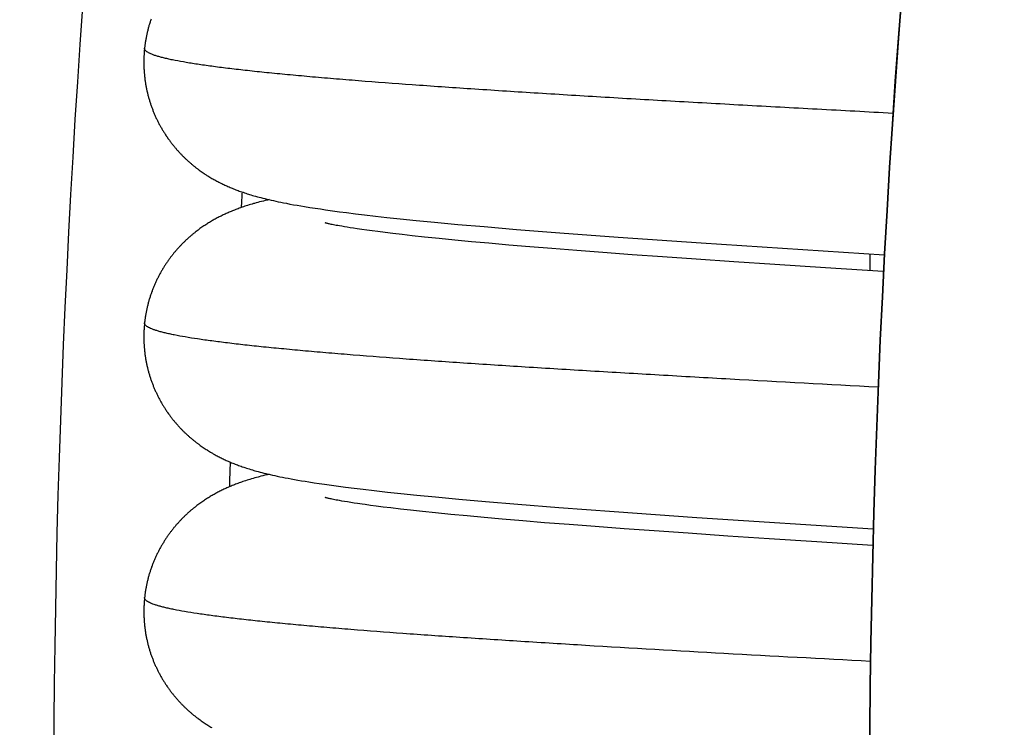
# Model space of a CAD drawing. Header units: millimetres. Extents: x 0 to 210, y 0 to 297.
# Tile 12 of 88: x 65.104 to 66.251, y 158.486 to 159.311. Entities that reach past the tile are written whole.
import ezdxf
from ezdxf.enums import TextEntityAlignment as Align

# ---------------------------------------------------------------- set-up
doc = ezdxf.new("R2010")
doc.units = ezdxf.units.MM
doc.header["$LTSCALE"] = 19.36
doc.layers.get('0').update_dxf_attribs({"linetype": 'CONTINUOUS'})
doc.layers.add('Z_DIM_2D', color=7, linetype='CONTINUOUS')
doc.styles.add('TEXTSTYLE_3', font='helveticaneueltw1g-ltcn.otf')
doc.styles.add('TEXTSTYLE_4', font='gdt', dxfattribs={"width": 0.7})
doc.dimstyles.new('DIMSTYLE_1', dxfattribs={"dimtxt": 2.1, "dimasz": 3.5, "dimexe": 1.5, "dimexo": 0, "dimtad": 1, "dimlfac": 5, "dimdsep": 46, "dimtxsty": 'TEXTSTYLE_3', "dimblk": '_FILLED', "dimblk1": '_FILLED', "dimblk2": '_FILLED', "dimcen": 0.09, "dimclrt": 5, "dimazin": 2, "dimtp": 0.3, "dimtm": 0.3, "dimtfac": 1, "dimtofl": 0, "dimtmove": 0, "dimatfit": 1, "dimldrblk": '_FILLED', "dimfxl": 0, "dimtolj": 1, "dimarcsym": 0})
doc.dimstyles.new('DIMSTYLE_2', dxfattribs={"dimtxt": 2.1, "dimasz": 3.5, "dimexe": 1.5, "dimexo": 0, "dimtad": 1, "dimlfac": 5, "dimdsep": 46, "dimtxsty": 'TEXTSTYLE_3', "dimblk": '_FILLED', "dimblk1": '_FILLED', "dimblk2": '_FILLED', "dimcen": 0.09, "dimclrt": 5, "dimazin": 2, "dimtp": 0.5, "dimtm": 0.5, "dimtfac": 1, "dimtofl": 0, "dimtmove": 0, "dimatfit": 1, "dimldrblk": '_FILLED', "dimfxl": 0, "dimtolj": 1, "dimarcsym": 0})

# ---------------------------------------------------------------- blocks, each defined once
blk = doc.blocks.new('_FILLED')
at = {"color": 0, "linetype": 'ByBlock'}
blk.add_solid([(0, 0), (-1, 0.125), (-1, -0.125)], dxfattribs=at)
blk = doc.blocks.new('*D2')
at = {"layer": 'Z_DIM_2D', "color": 2, "linetype": 'Continuous', "transparency": 16777216}
blk.add_line((74.1196, 163.4589), (61.6977, 178.6855), dxfattribs=at)
at = {"layer": 'Z_DIM_2D', "color": 2, "linetype": 'Continuous', "transparency": 16777216, "xscale": 3.5, "yscale": 3.5, "zscale": 3.5, "rotation": 309.2077408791}
blk.add_blockref('_FILLED', (74.1196, 163.4589), dxfattribs=at)
at = {"layer": 'Z_DIM_2D', "color": 5, "linetype": 'Continuous', "transparency": 16777216}
for s, style, p in [('n', 'TEXTSTYLE_4', (63.8745, 176.8478)), ('65.5', 'TEXTSTYLE_3', (66.9951, 173.0226))]:
    blk.add_text(s, height=2.1, rotation=-50.7923, dxfattribs=dict(at, style=style)).set_placement(p, align=Align.RIGHT)
blk = doc.blocks.new('*D3')
at = {"layer": 'Z_DIM_2D', "color": 2, "linetype": 'Continuous', "transparency": 16777216}
blk.add_line((65.5369, 168.6839), (54.9152, 177.2828), dxfattribs=at)
at = {"layer": 'Z_DIM_2D', "color": 2, "linetype": 'Continuous', "transparency": 16777216, "xscale": 3.5, "yscale": 3.5, "zscale": 3.5, "rotation": 321.0075964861}
blk.add_blockref('_FILLED', (65.5369, 168.6839), dxfattribs=at)
at = {"layer": 'Z_DIM_2D', "color": 5, "linetype": 'Continuous', "transparency": 16777216}
for s, style, p in [('n', 'TEXTSTYLE_4', (57.4218, 175.929)), ('163.7', 'TEXTSTYLE_3', (62.3549, 171.9353))]:
    blk.add_text(s, height=2.1, rotation=-38.9924, dxfattribs=dict(at, style=style)).set_placement(p, align=Align.RIGHT)

msp = doc.modelspace()

# ---------------------------------------------------------------- linework, layer by layer
at = {"color": 7, "linetype": 'Continuous'}
for p, q in [((65.3138, 159.1348), (65.315, 159.134)), ((65.315, 159.134), (65.3161, 159.1332)), ((65.3161, 159.1332), (65.3172, 159.1324)), ((65.3172, 159.1324), (65.3184, 159.1316)), ((65.3184, 159.1316), (65.3195, 159.1309)), ((65.3195, 159.1309), (65.3207, 159.1301)), ((65.3207, 159.1301), (65.3218, 159.1294)), ((65.3218, 159.1294), (65.3229, 159.1287)), ((65.3229, 159.1287), (65.3241, 159.128)), ((65.3241, 159.128), (65.3252, 159.1273)), ((65.3252, 159.1273), (65.3263, 159.1266)), ((65.3263, 159.1266), (65.3275, 159.1259)), ((65.3275, 159.1259), (65.3286, 159.1253)), ((65.3286, 159.1253), (65.3298, 159.1246)), ((65.3298, 159.1246), (65.3309, 159.124)), ((65.3309, 159.124), (65.332, 159.1234)), ((65.332, 159.1234), (65.3332, 159.1228)), ((65.3332, 159.1228), (65.3343, 159.1222)), ((65.3343, 159.1222), (65.3355, 159.1216)), ((65.3355, 159.1216), (65.3366, 159.121)), ((65.3366, 159.121), (65.3378, 159.1204)), ((65.3378, 159.1204), (65.339, 159.1198)), ((65.339, 159.1198), (65.3402, 159.1192)), ((65.3402, 159.1192), (65.3414, 159.1186)), ((65.3414, 159.1186), (65.3426, 159.1181)), ((65.3426, 159.1181), (65.3437, 159.1175)), ((65.3437, 159.1175), (65.345, 159.117)), ((65.345, 159.117), (65.3462, 159.1164)), ((65.3462, 159.1164), (65.3475, 159.1159)), ((65.3475, 159.1159), (65.3487, 159.1153)), ((65.3487, 159.1153), (65.35, 159.1148)), ((65.35, 159.1148), (65.3513, 159.1143)), ((65.3513, 159.1143), (65.3526, 159.1138)), ((65.3526, 159.1138), (65.3539, 159.1132)), ((65.3539, 159.1132), (65.3553, 159.1127)), ((65.3553, 159.1127), (65.3566, 159.1122)), ((65.3566, 159.1122), (65.358, 159.1117)), ((65.358, 159.1117), (65.3595, 159.1111)), ((65.3595, 159.1111), (65.3609, 159.1106)), ((65.3609, 159.1106), (65.3624, 159.1101)), ((65.3624, 159.1101), (65.3639, 159.1096)), ((65.3639, 159.1096), (65.3655, 159.109)), ((65.3655, 159.109), (65.3671, 159.1085)), ((65.3671, 159.1085), (65.3687, 159.108)), ((65.3687, 159.108), (65.3703, 159.1075)), ((65.3729, 159.1067), (65.3747, 159.1061)), ((65.3747, 159.1061), (65.3766, 159.1056)), ((65.3766, 159.1056), (65.3785, 159.1051)), ((65.3785, 159.1051), (65.3805, 159.1045)), ((65.3805, 159.1045), (65.3826, 159.104)), ((65.3644, 159.0928), (65.3629, 159.0923)), ((65.366, 159.0933), (65.3644, 159.0928)), ((65.3675, 159.0938), (65.366, 159.0933)), ((65.3692, 159.0943), (65.3675, 159.0938)), ((65.3708, 159.0949), (65.3692, 159.0943)), ((65.3726, 159.0954), (65.3708, 159.0949)), ((65.3744, 159.0959), (65.3726, 159.0954)), ((65.3791, 159.0973), (65.3771, 159.0967)), ((65.3811, 159.0978), (65.3791, 159.0973)), ((65.3831, 159.0984), (65.3811, 159.0978)), ((65.3826, 159.104), (65.3847, 159.1034)), ((65.3853, 159.0989), (65.3831, 159.0984)), ((65.3847, 159.1034), (65.3869, 159.1028)), ((65.3875, 159.0995), (65.3853, 159.0989)), ((65.3869, 159.1028), (65.3891, 159.1023)), ((65.3898, 159.1001), (65.3875, 159.0995)), ((65.3891, 159.1023), (65.3915, 159.1017)), ((65.3922, 159.1006), (65.3898, 159.1001)), ((65.3915, 159.1017), (65.394, 159.1011)), ((65.3941, 159.1011), (65.3922, 159.1006)), ((65.394, 159.1011), (65.3965, 159.1005)), ((65.3965, 159.1005), (65.3992, 159.0999)), ((65.3992, 159.0999), (65.4019, 159.0993)), ((65.4019, 159.0993), (65.4047, 159.0987)), ((65.4047, 159.0987), (65.4077, 159.0981)), ((65.4077, 159.0981), (65.4109, 159.0975)), ((65.4109, 159.0975), (65.4144, 159.0968)), ((65.4144, 159.0968), (65.4184, 159.096)), ((65.4184, 159.096), (65.4226, 159.0952)), ((65.4226, 159.0952), (65.427, 159.0945)), ((65.427, 159.0945), (65.4313, 159.0937)), ((65.4313, 159.0937), (65.4355, 159.093)), ((65.4355, 159.093), (65.4417, 159.092)), ((65.3371, 159.0815), (65.336, 159.0809)), ((65.3383, 159.082), (65.3371, 159.0815)), ((65.3394, 159.0826), (65.3383, 159.082)), ((65.3406, 159.0832), (65.3394, 159.0826)), ((65.3417, 159.0837), (65.3406, 159.0832)), ((65.3429, 159.0843), (65.3417, 159.0837)), ((65.3441, 159.0848), (65.3429, 159.0843)), ((65.3453, 159.0854), (65.3441, 159.0848)), ((65.3465, 159.0859), (65.3453, 159.0854)), ((65.3477, 159.0864), (65.3465, 159.0859)), ((65.349, 159.0869), (65.3477, 159.0864)), ((65.3502, 159.0874), (65.349, 159.0869)), ((65.3514, 159.088), (65.3502, 159.0874)), ((65.3527, 159.0885), (65.3514, 159.088)), ((65.354, 159.089), (65.3527, 159.0885)), ((65.3553, 159.0895), (65.354, 159.089)), ((65.3566, 159.09), (65.3553, 159.0895)), ((65.358, 159.0905), (65.3566, 159.09)), ((65.3594, 159.091), (65.358, 159.0905)), ((65.3629, 159.0923), (65.3615, 159.0918)), ((65.4417, 159.092), (65.4478, 159.0911)), ((65.4478, 159.0911), (65.4539, 159.0902)), ((65.4539, 159.0902), (65.4599, 159.0893)), ((65.4599, 159.0893), (65.468, 159.0881)), ((65.468, 159.0881), (65.4762, 159.087)), ((65.4762, 159.087), (65.4844, 159.086)), ((65.4844, 159.086), (65.4948, 159.0847)), ((65.4948, 159.0847), (65.5053, 159.0834)), ((65.5053, 159.0834), (65.5182, 159.0819)), ((65.5182, 159.0819), (65.5313, 159.0804)), ((65.3181, 159.0704), (65.317, 159.0696)), ((65.3193, 159.0711), (65.3181, 159.0704)), ((65.3204, 159.0719), (65.3193, 159.0711)), ((65.3215, 159.0726), (65.3204, 159.0719)), ((65.3226, 159.0733), (65.3215, 159.0726)), ((65.3237, 159.074), (65.3226, 159.0733)), ((65.3248, 159.0746), (65.3237, 159.074)), ((65.3259, 159.0753), (65.3248, 159.0746)), ((65.327, 159.076), (65.3259, 159.0753)), ((65.3281, 159.0766), (65.327, 159.076)), ((65.3292, 159.0772), (65.3281, 159.0766)), ((65.3303, 159.0779), (65.3292, 159.0772)), ((65.3315, 159.0785), (65.3303, 159.0779)), ((65.3326, 159.0791), (65.3315, 159.0785)), ((65.3337, 159.0797), (65.3326, 159.0791)), ((65.3348, 159.0803), (65.3337, 159.0797)), ((65.336, 159.0809), (65.3348, 159.0803)), ((65.4598, 159.0739), (65.4596, 159.0739)), ((65.4599, 159.0738), (65.4598, 159.0739)), ((65.4602, 159.0737), (65.4599, 159.0738)), ((65.4606, 159.0736), (65.4602, 159.0737)), ((65.4611, 159.0735), (65.4606, 159.0736)), ((65.4618, 159.0734), (65.4611, 159.0735)), ((65.4625, 159.0732), (65.4618, 159.0734)), ((65.4633, 159.073), (65.4625, 159.0732)), ((65.4642, 159.0728), (65.4633, 159.073)), ((65.4652, 159.0726), (65.4642, 159.0728)), ((65.4664, 159.0723), (65.4652, 159.0726)), ((65.4677, 159.072), (65.4664, 159.0723)), ((65.4691, 159.0718), (65.4677, 159.072)), ((65.4706, 159.0715), (65.4691, 159.0718)), ((65.4723, 159.0711), (65.4706, 159.0715)), ((65.4741, 159.0708), (65.4723, 159.0711)), ((65.476, 159.0704), (65.4741, 159.0708)), ((65.4788, 159.07), (65.476, 159.0704)), ((65.4819, 159.0694), (65.4788, 159.07)), ((65.5313, 159.0804), (65.5469, 159.0788)), ((65.5469, 159.0788), (65.5653, 159.0769)), ((65.5653, 159.0769), (65.5867, 159.0748)), ((65.5867, 159.0748), (65.6139, 159.0723)), ((65.6139, 159.0723), (65.6448, 159.0696)), ((65.3103, 159.0648), (65.3092, 159.0639)), ((65.3114, 159.0656), (65.3103, 159.0648)), ((65.3126, 159.0665), (65.3114, 159.0656)), ((65.3137, 159.0673), (65.3126, 159.0665)), ((65.3148, 159.0681), (65.3137, 159.0673)), ((65.3159, 159.0689), (65.3148, 159.0681)), ((65.317, 159.0696), (65.3159, 159.0689)), ((65.4852, 159.0689), (65.4819, 159.0694)), ((65.4888, 159.0683), (65.4852, 159.0689)), ((65.4926, 159.0677), (65.4888, 159.0683)), ((65.4967, 159.0671), (65.4926, 159.0677)), ((65.5021, 159.0663), (65.4967, 159.0671)), ((65.5079, 159.0655), (65.5021, 159.0663)), ((65.5142, 159.0646), (65.5079, 159.0655)), ((65.5208, 159.0638), (65.5142, 159.0646)), ((65.5292, 159.0627), (65.5208, 159.0638)), ((65.5382, 159.0616), (65.5292, 159.0627)), ((65.5492, 159.0603), (65.5382, 159.0616)), ((65.561, 159.059), (65.5492, 159.0603)), ((65.5753, 159.0575), (65.561, 159.059)), ((65.6448, 159.0696), (65.6823, 159.0664)), ((65.6823, 159.0664), (65.7328, 159.0624)), ((65.7328, 159.0624), (65.8009, 159.0573)), ((65.5924, 159.0557), (65.5753, 159.0575)), ((65.6106, 159.0539), (65.5924, 159.0557)), ((65.6298, 159.0521), (65.6106, 159.0539)), ((65.65, 159.0502), (65.6298, 159.0521)), ((65.6735, 159.0482), (65.65, 159.0502)), ((65.698, 159.0461), (65.6735, 159.0482)), ((65.8009, 159.0573), (65.8976, 159.0506)), ((65.8976, 159.0506), (66.1106, 159.0366)), ((65.7236, 159.0441), (65.698, 159.0461)), ((65.7528, 159.0418), (65.7236, 159.0441)), ((65.7831, 159.0395), (65.7528, 159.0418)), ((65.8171, 159.0369), (65.7831, 159.0395)), ((65.8523, 159.0344), (65.8171, 159.0369)), ((66.0939, 159.0377), (66.0939, 159.0183)), ((65.8917, 159.0317), (65.8523, 159.0344)), ((65.9354, 159.0287), (65.8917, 159.0317)), ((65.9833, 159.0255), (65.9354, 159.0287)), ((66.0422, 159.0216), (65.9833, 159.0255)), ((66.1096, 159.0173), (66.0422, 159.0216)), ((65.3139, 158.8147), (65.3151, 158.8139)), ((65.3151, 158.8139), (65.3162, 158.8131)), ((65.3162, 158.8131), (65.3174, 158.8123)), ((65.3174, 158.8123), (65.3185, 158.8116)), ((65.3185, 158.8116), (65.3196, 158.8108)), ((65.3196, 158.8108), (65.3208, 158.8101)), ((65.3208, 158.8101), (65.3219, 158.8094)), ((65.3236, 158.8083), (65.3247, 158.8076)), ((65.3247, 158.8076), (65.3258, 158.8069)), ((65.3258, 158.8069), (65.3269, 158.8063)), ((65.3269, 158.8063), (65.3281, 158.8056)), ((65.3281, 158.8056), (65.3292, 158.805)), ((65.3292, 158.805), (65.3304, 158.8043)), ((65.3304, 158.8043), (65.3315, 158.8037)), ((65.3315, 158.8037), (65.3326, 158.8031)), ((65.3326, 158.8031), (65.3337, 158.8025)), ((65.3337, 158.8025), (65.3349, 158.8019)), ((65.3349, 158.8019), (65.336, 158.8013)), ((65.336, 158.8013), (65.3372, 158.8007)), ((65.3372, 158.8007), (65.3384, 158.8001)), ((65.3384, 158.8001), (65.3396, 158.7995)), ((65.3396, 158.7995), (65.3407, 158.799)), ((65.3407, 158.799), (65.3419, 158.7984)), ((65.3419, 158.7984), (65.3431, 158.7979)), ((65.3431, 158.7979), (65.3443, 158.7973)), ((65.3443, 158.7973), (65.3455, 158.7968)), ((65.3455, 158.7968), (65.3467, 158.7962)), ((65.3467, 158.7962), (65.348, 158.7957)), ((65.348, 158.7957), (65.3493, 158.7951)), ((65.3493, 158.7951), (65.3505, 158.7946)), ((65.3505, 158.7946), (65.3518, 158.7941)), ((65.3518, 158.7941), (65.3531, 158.7936)), ((65.3531, 158.7936), (65.3545, 158.793)), ((65.3545, 158.793), (65.3558, 158.7925)), ((65.3558, 158.7925), (65.3572, 158.792)), ((65.3572, 158.792), (65.3586, 158.7915)), ((65.3586, 158.7915), (65.36, 158.7909)), ((65.36, 158.7909), (65.3615, 158.7904)), ((65.3615, 158.7904), (65.363, 158.7899)), ((65.363, 158.7899), (65.3646, 158.7894)), ((65.3646, 158.7894), (65.3661, 158.7888)), ((65.3661, 158.7888), (65.3677, 158.7883)), ((65.3677, 158.7883), (65.3694, 158.7878)), ((65.3694, 158.7878), (65.3711, 158.7873)), ((65.3711, 158.7873), (65.3729, 158.7867)), ((65.3729, 158.7867), (65.3747, 158.7862)), ((65.3747, 158.7862), (65.3766, 158.7856)), ((65.3795, 158.7848), (65.3816, 158.7842)), ((65.3816, 158.7842), (65.3837, 158.7837)), ((65.3837, 158.7837), (65.3859, 158.7831)), ((65.3859, 158.7831), (65.3882, 158.7825)), ((65.3622, 158.772), (65.3608, 158.7715)), ((65.3637, 158.7725), (65.3622, 158.772)), ((65.3653, 158.773), (65.3637, 158.7725)), ((65.3668, 158.7736), (65.3653, 158.773)), ((65.3685, 158.7741), (65.3668, 158.7736)), ((65.3702, 158.7746), (65.3685, 158.7741)), ((65.3719, 158.7752), (65.3702, 158.7746)), ((65.3737, 158.7757), (65.3719, 158.7752)), ((65.3755, 158.7763), (65.3737, 158.7757)), ((65.3774, 158.7768), (65.3755, 158.7763)), ((65.3794, 158.7773), (65.3774, 158.7768)), ((65.3847, 158.7788), (65.3825, 158.7782)), ((65.387, 158.7794), (65.3847, 158.7788)), ((65.3894, 158.78), (65.387, 158.7794)), ((65.3882, 158.7825), (65.3905, 158.7819)), ((65.392, 158.7806), (65.3894, 158.78)), ((65.3905, 158.7819), (65.393, 158.7813)), ((65.3941, 158.7811), (65.392, 158.7806)), ((65.393, 158.7813), (65.3955, 158.7808)), ((65.3955, 158.7808), (65.3981, 158.7802)), ((65.3981, 158.7802), (65.4009, 158.7795)), ((65.4009, 158.7795), (65.4037, 158.7789)), ((65.4037, 158.7789), (65.4067, 158.7783)), ((65.4067, 158.7783), (65.4098, 158.7777)), ((65.4098, 158.7777), (65.413, 158.777)), ((65.413, 158.777), (65.4164, 158.7764)), ((65.4164, 158.7764), (65.42, 158.7757)), ((65.42, 158.7757), (65.4238, 158.775)), ((65.4238, 158.775), (65.4277, 158.7743)), ((65.4277, 158.7743), (65.4319, 158.7736)), ((65.4319, 158.7736), (65.4362, 158.7729)), ((65.4362, 158.7729), (65.4404, 158.7722)), ((65.4404, 158.7722), (65.4467, 158.7712)), ((65.3346, 158.7602), (65.3335, 158.7596)), ((65.3358, 158.7608), (65.3346, 158.7602)), ((65.3369, 158.7613), (65.3358, 158.7608)), ((65.338, 158.7619), (65.3369, 158.7613)), ((65.3392, 158.7625), (65.338, 158.7619)), ((65.3403, 158.763), (65.3392, 158.7625)), ((65.3415, 158.7636), (65.3403, 158.763)), ((65.3427, 158.7641), (65.3415, 158.7636)), ((65.3439, 158.7647), (65.3427, 158.7641)), ((65.3451, 158.7652), (65.3439, 158.7647)), ((65.3463, 158.7658), (65.3451, 158.7652)), ((65.3475, 158.7663), (65.3463, 158.7658)), ((65.3487, 158.7668), (65.3475, 158.7663)), ((65.35, 158.7673), (65.3487, 158.7668)), ((65.3513, 158.7679), (65.35, 158.7673)), ((65.3526, 158.7684), (65.3513, 158.7679)), ((65.3539, 158.7689), (65.3526, 158.7684)), ((65.3552, 158.7694), (65.3539, 158.7689)), ((65.3566, 158.77), (65.3552, 158.7694)), ((65.3579, 158.7705), (65.3566, 158.77)), ((65.3593, 158.771), (65.3579, 158.7705)), ((65.3608, 158.7715), (65.3593, 158.771)), ((65.4467, 158.7712), (65.4527, 158.7703)), ((65.4527, 158.7703), (65.4588, 158.7694)), ((65.4588, 158.7694), (65.4668, 158.7683)), ((65.4668, 158.7683), (65.475, 158.7672)), ((65.475, 158.7672), (65.4831, 158.7661)), ((65.4831, 158.7661), (65.4934, 158.7648)), ((65.4934, 158.7648), (65.5039, 158.7636)), ((65.5039, 158.7636), (65.5167, 158.7621)), ((65.5167, 158.7621), (65.5321, 158.7604)), ((65.5321, 158.7604), (65.5478, 158.7587)), ((65.3158, 158.7487), (65.3146, 158.7479)), ((65.3169, 158.7495), (65.3158, 158.7487)), ((65.318, 158.7503), (65.3169, 158.7495)), ((65.3191, 158.751), (65.318, 158.7503)), ((65.3202, 158.7517), (65.3191, 158.751)), ((65.3213, 158.7524), (65.3202, 158.7517)), ((65.3224, 158.7531), (65.3213, 158.7524)), ((65.3235, 158.7538), (65.3224, 158.7531)), ((65.3246, 158.7545), (65.3235, 158.7538)), ((65.3257, 158.7552), (65.3246, 158.7545)), ((65.3268, 158.7558), (65.3257, 158.7552)), ((65.3279, 158.7565), (65.3268, 158.7558)), ((65.329, 158.7571), (65.3279, 158.7565)), ((65.3301, 158.7577), (65.329, 158.7571)), ((65.3312, 158.7583), (65.3301, 158.7577)), ((65.3324, 158.759), (65.3312, 158.7583)), ((65.3335, 158.7596), (65.3324, 158.759)), ((65.4595, 158.7539), (65.4594, 158.7539)), ((65.4599, 158.7538), (65.4597, 158.7539)), ((65.4602, 158.7537), (65.4599, 158.7538)), ((65.4606, 158.7536), (65.4602, 158.7537)), ((65.4611, 158.7535), (65.4606, 158.7536)), ((65.4617, 158.7533), (65.4611, 158.7535)), ((65.4625, 158.7532), (65.4617, 158.7533)), ((65.4633, 158.753), (65.4625, 158.7532)), ((65.4642, 158.7528), (65.4633, 158.753)), ((65.4653, 158.7525), (65.4642, 158.7528)), ((65.4665, 158.7523), (65.4653, 158.7525)), ((65.4678, 158.752), (65.4665, 158.7523)), ((65.4692, 158.7517), (65.4678, 158.752)), ((65.4708, 158.7514), (65.4692, 158.7517)), ((65.4725, 158.7511), (65.4708, 158.7514)), ((65.4743, 158.7508), (65.4725, 158.7511)), ((65.4763, 158.7504), (65.4743, 158.7508)), ((65.4791, 158.7499), (65.4763, 158.7504)), ((65.4822, 158.7494), (65.4791, 158.7499)), ((65.4856, 158.7488), (65.4822, 158.7494)), ((65.4892, 158.7482), (65.4856, 158.7488)), ((65.5478, 158.7587), (65.5664, 158.7568)), ((65.5664, 158.7568), (65.5879, 158.7547)), ((65.5879, 158.7547), (65.6152, 158.7522)), ((65.6152, 158.7522), (65.6461, 158.7494)), ((65.6461, 158.7494), (65.6838, 158.7463)), ((65.3102, 158.7447), (65.3091, 158.7438)), ((65.3113, 158.7455), (65.3102, 158.7447)), ((65.3124, 158.7463), (65.3113, 158.7455)), ((65.3135, 158.7471), (65.3124, 158.7463)), ((65.3146, 158.7479), (65.3135, 158.7471)), ((65.4931, 158.7476), (65.4892, 158.7482)), ((65.4972, 158.747), (65.4931, 158.7476)), ((65.5027, 158.7462), (65.4972, 158.747)), ((65.5062, 158.7457), (65.5027, 158.7462)), ((65.5123, 158.7449), (65.5062, 158.7457)), ((65.5189, 158.744), (65.5123, 158.7449)), ((65.5272, 158.7429), (65.5189, 158.744)), ((65.5361, 158.7419), (65.5272, 158.7429)), ((65.5471, 158.7406), (65.5361, 158.7419)), ((65.5588, 158.7392), (65.5471, 158.7406)), ((65.573, 158.7377), (65.5588, 158.7392)), ((65.5881, 158.7361), (65.573, 158.7377)), ((65.6838, 158.7463), (65.7315, 158.7425)), ((65.7315, 158.7425), (65.7961, 158.7377)), ((65.7961, 158.7377), (65.8925, 158.7309)), ((65.606, 158.7343), (65.5881, 158.7361)), ((65.6248, 158.7325), (65.606, 158.7343)), ((65.6447, 158.7307), (65.6248, 158.7325)), ((65.6655, 158.7289), (65.6447, 158.7307)), ((65.6898, 158.7268), (65.6655, 158.7289)), ((65.715, 158.7247), (65.6898, 158.7268)), ((65.8925, 158.7309), (66.0977, 158.7175)), ((65.7438, 158.7225), (65.715, 158.7247)), ((65.7738, 158.7202), (65.7438, 158.7225)), ((65.8077, 158.7176), (65.7738, 158.7202)), ((65.8429, 158.7151), (65.8077, 158.7176)), ((65.8822, 158.7123), (65.8429, 158.7151)), ((65.9287, 158.7091), (65.8822, 158.7123)), ((65.9766, 158.7059), (65.9287, 158.7091)), ((66.0321, 158.7023), (65.9766, 158.7059)), ((66.0971, 158.6981), (66.0321, 158.7023)), ((65.3127, 158.4956), (65.3139, 158.4948)), ((65.3139, 158.4948), (65.315, 158.494)), ((65.315, 158.494), (65.3161, 158.4932)), ((65.3161, 158.4932), (65.3173, 158.4924)), ((65.3173, 158.4924), (65.3184, 158.4916)), ((65.3184, 158.4916), (65.3196, 158.4909)), ((65.3196, 158.4909), (65.3207, 158.4901)), ((65.3207, 158.4901), (65.3218, 158.4894)), ((65.3218, 158.4894), (65.323, 158.4887)), ((65.323, 158.4887), (65.3241, 158.488)), ((65.3241, 158.488), (65.3252, 158.4873)), ((65.3252, 158.4873), (65.3264, 158.4866)), ((65.3264, 158.4866), (65.3275, 158.4859))]:
    msp.add_line(p, q, dxfattribs=at)
for points in [[(65.2568, 159.3114), (65.2564, 159.3105), (65.2561, 159.3096), (65.2558, 159.3086), (65.2555, 159.3077), (65.2552, 159.3067), (65.2549, 159.3057), (65.2546, 159.3048), (65.2543, 159.3038), (65.2541, 159.3029), (65.2538, 159.3019), (65.2535, 159.3009), (65.2533, 159.3), (65.253, 159.299), (65.2528, 159.298), (65.2525, 159.2971), (65.2523, 159.2961), (65.2521, 159.2951), (65.2519, 159.2941), (65.2516, 159.2932), (65.2514, 159.2922), (65.2512, 159.2912), (65.251, 159.2902), (65.2509, 159.2892), (65.2507, 159.2882), (65.2505, 159.2873), (65.2503, 159.2863), (65.2502, 159.2853), (65.25, 159.2843), (65.2499, 159.2833), (65.2497, 159.2823), (65.2496, 159.2813), (65.2495, 159.2803), (65.2493, 159.2793), (65.2492, 159.2784), (65.2491, 159.2775)], [(65.2491, 159.2775), (65.249, 159.2765), (65.2489, 159.2756), (65.2488, 159.2746), (65.2488, 159.2736), (65.2487, 159.2726), (65.2486, 159.2716), (65.2485, 159.2706), (65.2485, 159.2696), (65.2484, 159.2686), (65.2484, 159.2676), (65.2484, 159.2666), (65.2483, 159.2656), (65.2483, 159.2646), (65.2483, 159.2635), (65.2483, 159.2625), (65.2483, 159.2615), (65.2483, 159.2605), (65.2483, 159.2595), (65.2483, 159.2585), (65.2483, 159.2575), (65.2483, 159.2565), (65.2484, 159.2555), (65.2484, 159.2545), (65.2484, 159.2535), (65.2485, 159.2525), (65.2486, 159.2515), (65.2486, 159.2505), (65.2487, 159.2495), (65.2488, 159.2485), (65.2489, 159.2475), (65.2489, 159.2465), (65.249, 159.2455), (65.2492, 159.2445), (65.2493, 159.2435), (65.2494, 159.2425), (65.2495, 159.2415), (65.2496, 159.2405), (65.2498, 159.2395), (65.2499, 159.2385), (65.2501, 159.2375), (65.2502, 159.2365), (65.2504, 159.2355), (65.2506, 159.2346), (65.2507, 159.2336), (65.2509, 159.2326), (65.2511, 159.2316), (65.2513, 159.2306), (65.2515, 159.2296), (65.2517, 159.2287), (65.2519, 159.2277), (65.2522, 159.2267), (65.2524, 159.2257), (65.2526, 159.2248), (65.2529, 159.2238), (65.2531, 159.2228), (65.2534, 159.2218), (65.2536, 159.2209), (65.2539, 159.2199), (65.2542, 159.219), (65.2544, 159.218), (65.2547, 159.217), (65.255, 159.2161), (65.2553, 159.2151), (65.2556, 159.2142), (65.2559, 159.2132), (65.2562, 159.2123), (65.2565, 159.2114), (65.2569, 159.2104), (65.2572, 159.2095), (65.2575, 159.2085), (65.2579, 159.2076), (65.2582, 159.2067), (65.2586, 159.2058), (65.2589, 159.2048), (65.2593, 159.2039), (65.2597, 159.203), (65.2601, 159.2021), (65.2604, 159.2012), (65.2608, 159.2003), (65.2612, 159.1994), (65.2616, 159.1985), (65.262, 159.1976), (65.2624, 159.1967), (65.2628, 159.1958), (65.2633, 159.1949), (65.2637, 159.194), (65.2641, 159.1931), (65.2646, 159.1923), (65.265, 159.1914), (65.2654, 159.1905), (65.2659, 159.1897), (65.2663, 159.1888), (65.2668, 159.1879), (65.2673, 159.1871), (65.2677, 159.1862), (65.2682, 159.1854), (65.2687, 159.1846), (65.2692, 159.1837), (65.2697, 159.1829), (65.2702, 159.1821), (65.2707, 159.1812), (65.2712, 159.1804), (65.2717, 159.1796), (65.2722, 159.1788), (65.2727, 159.178), (65.2732, 159.1772), (65.2737, 159.1764), (65.2742, 159.1756), (65.2748, 159.1748), (65.2753, 159.1741), (65.2758, 159.1733), (65.2764, 159.1725), (65.2769, 159.1717), (65.2775, 159.171), (65.278, 159.1702), (65.2785, 159.1695), (65.2791, 159.1687), (65.2797, 159.168), (65.2802, 159.1673), (65.2808, 159.1665), (65.2813, 159.1658), (65.2819, 159.1651), (65.2825, 159.1644), (65.2831, 159.1637), (65.2836, 159.163), (65.2842, 159.1623), (65.2848, 159.1616), (65.2854, 159.1609), (65.2859, 159.1602), (65.2865, 159.1596), (65.2871, 159.1589), (65.2877, 159.1582), (65.2883, 159.1576), (65.2889, 159.1569), (65.2895, 159.1563), (65.2901, 159.1557), (65.2907, 159.155), (65.2913, 159.1544), (65.2919, 159.1538), (65.2925, 159.1531), (65.2931, 159.1525), (65.2937, 159.1519), (65.2943, 159.1513), (65.2949, 159.1507), (65.2955, 159.1501), (65.2961, 159.1496), (65.2967, 159.149), (65.2973, 159.1484), (65.2979, 159.1478), (65.2985, 159.1473), (65.2991, 159.1467), (65.2997, 159.1462), (65.3003, 159.1456), (65.3009, 159.1451), (65.3015, 159.1446), (65.3021, 159.1441), (65.3027, 159.1435), (65.3033, 159.143), (65.3039, 159.1425), (65.3045, 159.142), (65.3051, 159.1415), (65.3057, 159.141), (65.3063, 159.1406), (65.3069, 159.1401), (65.3074, 159.1396), (65.308, 159.1392), (65.3086, 159.1387), (65.3092, 159.1383), (65.3098, 159.1378), (65.3104, 159.1374), (65.3109, 159.1369), (65.3115, 159.1365), (65.3121, 159.1361), (65.3127, 159.1356), (65.3138, 159.1348)], [(65.3703, 159.1075), (65.3712, 159.1072), (65.3729, 159.1067)], [(65.3771, 159.0967), (65.3762, 159.0965), (65.3744, 159.0959)], [(65.3615, 159.0918), (65.3608, 159.0915), (65.3594, 159.091)], [(65.4596, 159.0739), (65.4596, 159.0739), (65.4595, 159.0739)], [(65.3092, 159.0639), (65.3086, 159.0635), (65.308, 159.063), (65.3075, 159.0626), (65.3069, 159.0621), (65.3063, 159.0617), (65.3058, 159.0612), (65.3052, 159.0607), (65.3046, 159.0603), (65.304, 159.0598), (65.3035, 159.0593), (65.3029, 159.0588), (65.3023, 159.0583), (65.3017, 159.0578), (65.3011, 159.0573), (65.3006, 159.0568), (65.3, 159.0563), (65.2994, 159.0557), (65.2988, 159.0552), (65.2982, 159.0546), (65.2976, 159.0541), (65.297, 159.0535), (65.2965, 159.053), (65.2959, 159.0524), (65.2953, 159.0518), (65.2947, 159.0513), (65.2941, 159.0507), (65.2935, 159.0501), (65.2929, 159.0495), (65.2923, 159.0488), (65.2917, 159.0482), (65.2911, 159.0476), (65.2905, 159.047), (65.2899, 159.0463), (65.2893, 159.0457), (65.2887, 159.0451), (65.2881, 159.0444), (65.2875, 159.0437), (65.2869, 159.0431), (65.2863, 159.0424), (65.2858, 159.0417), (65.2852, 159.041), (65.2846, 159.0404), (65.284, 159.0397), (65.2834, 159.039), (65.2829, 159.0383), (65.2823, 159.0376), (65.2817, 159.0368), (65.2812, 159.0361), (65.2806, 159.0354), (65.28, 159.0347), (65.2795, 159.0339), (65.2789, 159.0332), (65.2784, 159.0324), (65.2778, 159.0317), (65.2773, 159.0309), (65.2767, 159.0302), (65.2762, 159.0294), (65.2757, 159.0286), (65.2751, 159.0279), (65.2746, 159.0271), (65.2741, 159.0263), (65.2735, 159.0255), (65.273, 159.0247), (65.2725, 159.0239), (65.272, 159.0231), (65.2715, 159.0223), (65.271, 159.0215), (65.2705, 159.0207), (65.27, 159.0198), (65.2695, 159.019), (65.269, 159.0182), (65.2685, 159.0173), (65.2681, 159.0165), (65.2676, 159.0157), (65.2671, 159.0148), (65.2667, 159.0139), (65.2662, 159.0131), (65.2657, 159.0122), (65.2653, 159.0114), (65.2648, 159.0105), (65.2644, 159.0096), (65.264, 159.0087), (65.2635, 159.0079), (65.2631, 159.007), (65.2627, 159.0061), (65.2623, 159.0052), (65.2619, 159.0043), (65.2615, 159.0034), (65.2611, 159.0025), (65.2607, 159.0016), (65.2603, 159.0007), (65.2599, 158.9998), (65.2595, 158.9989), (65.2592, 158.9979), (65.2588, 158.997), (65.2585, 158.9961), (65.2581, 158.9952), (65.2578, 158.9942), (65.2574, 158.9933), (65.2571, 158.9924), (65.2568, 158.9914), (65.2564, 158.9905), (65.2561, 158.9896), (65.2558, 158.9886), (65.2555, 158.9877), (65.2552, 158.9867), (65.2549, 158.9858), (65.2546, 158.9848), (65.2543, 158.9838), (65.2541, 158.9829), (65.2538, 158.9819), (65.2535, 158.981), (65.2533, 158.98), (65.253, 158.979), (65.2528, 158.9781), (65.2525, 158.9771), (65.2523, 158.9761), (65.2521, 158.9751), (65.2519, 158.9742), (65.2517, 158.9732), (65.2514, 158.9722), (65.2512, 158.9712), (65.2511, 158.9702), (65.2509, 158.9692), (65.2507, 158.9683), (65.2505, 158.9673), (65.2503, 158.9663), (65.2502, 158.9653), (65.25, 158.9643), (65.2499, 158.9633), (65.2497, 158.9623), (65.2496, 158.9613), (65.2495, 158.9603), (65.2494, 158.9594), (65.2492, 158.9584), (65.2491, 158.9575)], [(65.2491, 158.9575), (65.249, 158.9566), (65.2489, 158.9556), (65.2489, 158.9546), (65.2488, 158.9536), (65.2487, 158.9526), (65.2486, 158.9516), (65.2486, 158.9506), (65.2485, 158.9496), (65.2484, 158.9486), (65.2484, 158.9476), (65.2484, 158.9466), (65.2483, 158.9456), (65.2483, 158.9446), (65.2483, 158.9436), (65.2483, 158.9426), (65.2483, 158.9416), (65.2483, 158.9406), (65.2483, 158.9396), (65.2483, 158.9385), (65.2483, 158.9375), (65.2483, 158.9365), (65.2484, 158.9355), (65.2484, 158.9345), (65.2484, 158.9335), (65.2485, 158.9325), (65.2486, 158.9315), (65.2486, 158.9305), (65.2487, 158.9295), (65.2488, 158.9285), (65.2489, 158.9275), (65.249, 158.9265), (65.2491, 158.9255), (65.2492, 158.9245), (65.2493, 158.9235), (65.2494, 158.9225), (65.2495, 158.9215), (65.2496, 158.9205), (65.2498, 158.9195), (65.2499, 158.9185), (65.2501, 158.9175), (65.2502, 158.9165), (65.2504, 158.9156), (65.2506, 158.9146), (65.2507, 158.9136), (65.2509, 158.9126), (65.2511, 158.9116), (65.2513, 158.9106), (65.2515, 158.9096), (65.2517, 158.9087), (65.2519, 158.9077), (65.2522, 158.9067), (65.2524, 158.9057), (65.2526, 158.9048), (65.2529, 158.9038), (65.2531, 158.9028), (65.2534, 158.9019), (65.2536, 158.9009), (65.2539, 158.8999), (65.2542, 158.899), (65.2544, 158.898), (65.2547, 158.897), (65.255, 158.8961), (65.2553, 158.8951), (65.2556, 158.8942), (65.2559, 158.8932), (65.2562, 158.8923), (65.2566, 158.8914), (65.2569, 158.8904), (65.2572, 158.8895), (65.2575, 158.8885), (65.2579, 158.8876), (65.2582, 158.8867), (65.2586, 158.8858), (65.259, 158.8848), (65.2593, 158.8839), (65.2597, 158.883), (65.2601, 158.8821), (65.2605, 158.8812), (65.2608, 158.8803), (65.2612, 158.8794), (65.2616, 158.8785), (65.262, 158.8776), (65.2625, 158.8767), (65.2629, 158.8758), (65.2633, 158.8749), (65.2637, 158.874), (65.2641, 158.8731), (65.2646, 158.8722), (65.265, 158.8714), (65.2655, 158.8705), (65.2659, 158.8696), (65.2664, 158.8688), (65.2668, 158.8679), (65.2673, 158.8671), (65.2678, 158.8662), (65.2682, 158.8654), (65.2687, 158.8645), (65.2692, 158.8637), (65.2697, 158.8629), (65.2702, 158.862), (65.2707, 158.8612), (65.2712, 158.8604), (65.2717, 158.8596), (65.2722, 158.8588), (65.2727, 158.858), (65.2732, 158.8572), (65.2737, 158.8564), (65.2743, 158.8556), (65.2748, 158.8548), (65.2753, 158.854), (65.2759, 158.8532), (65.2764, 158.8525), (65.2769, 158.8517), (65.2775, 158.851), (65.278, 158.8502), (65.2786, 158.8494), (65.2791, 158.8487), (65.2797, 158.848), (65.2803, 158.8472), (65.2808, 158.8465), (65.2814, 158.8458), (65.282, 158.8451), (65.2825, 158.8443), (65.2831, 158.8436), (65.2837, 158.8429), (65.2843, 158.8422), (65.2848, 158.8416), (65.2854, 158.8409), (65.286, 158.8402), (65.2866, 158.8395), (65.2872, 158.8389), (65.2878, 158.8382), (65.2884, 158.8375), (65.2889, 158.8369), (65.2895, 158.8362), (65.2901, 158.8356), (65.2907, 158.835), (65.2913, 158.8343), (65.2919, 158.8337), (65.2925, 158.8331), (65.2931, 158.8325), (65.2937, 158.8319), (65.2943, 158.8313), (65.2949, 158.8307), (65.2955, 158.8301), (65.2962, 158.8295), (65.2968, 158.8289), (65.2974, 158.8284), (65.298, 158.8278), (65.2986, 158.8272), (65.2992, 158.8267), (65.2998, 158.8261), (65.3004, 158.8256), (65.301, 158.8251), (65.3016, 158.8245), (65.3022, 158.824), (65.3028, 158.8235), (65.3034, 158.823), (65.304, 158.8225), (65.3046, 158.822), (65.3052, 158.8215), (65.3058, 158.821), (65.3064, 158.8205), (65.307, 158.82), (65.3075, 158.8196), (65.3081, 158.8191), (65.3087, 158.8186), (65.3093, 158.8182), (65.3099, 158.8177), (65.3105, 158.8173), (65.311, 158.8169), (65.3116, 158.8164), (65.3122, 158.816), (65.3128, 158.8156), (65.3139, 158.8147)], [(65.3219, 158.8094), (65.3225, 158.809), (65.3236, 158.8083)], [(65.3766, 158.7856), (65.3776, 158.7853), (65.3795, 158.7848)], [(65.3825, 158.7782), (65.3814, 158.7779), (65.3794, 158.7773)], [(65.4597, 158.7539), (65.4596, 158.7539), (65.4595, 158.7539)], [(65.3091, 158.7438), (65.3085, 158.7433), (65.3079, 158.7429), (65.3074, 158.7425), (65.3068, 158.742), (65.3062, 158.7415), (65.3057, 158.7411), (65.3051, 158.7406), (65.3045, 158.7401), (65.3039, 158.7397), (65.3034, 158.7392), (65.3028, 158.7387), (65.3022, 158.7382), (65.3016, 158.7377), (65.3011, 158.7372), (65.3005, 158.7367), (65.2999, 158.7361), (65.2993, 158.7356), (65.2987, 158.7351), (65.2982, 158.7345), (65.2976, 158.734), (65.297, 158.7334), (65.2964, 158.7329), (65.2958, 158.7323), (65.2952, 158.7317), (65.2946, 158.7312), (65.294, 158.7306), (65.2934, 158.73), (65.2928, 158.7294), (65.2922, 158.7288), (65.2916, 158.7281), (65.291, 158.7275), (65.2905, 158.7269), (65.2899, 158.7263), (65.2893, 158.7256), (65.2887, 158.725), (65.2881, 158.7243), (65.2875, 158.7237), (65.2869, 158.723), (65.2863, 158.7223), (65.2857, 158.7217), (65.2852, 158.721), (65.2846, 158.7203), (65.284, 158.7196), (65.2834, 158.7189), (65.2829, 158.7182), (65.2823, 158.7175), (65.2817, 158.7168), (65.2811, 158.7161), (65.2806, 158.7153), (65.28, 158.7146), (65.2795, 158.7139), (65.2789, 158.7131), (65.2784, 158.7124), (65.2778, 158.7116), (65.2773, 158.7109), (65.2767, 158.7101), (65.2762, 158.7094), (65.2756, 158.7086), (65.2751, 158.7078), (65.2746, 158.707), (65.2741, 158.7062), (65.2735, 158.7055), (65.273, 158.7047), (65.2725, 158.7039), (65.272, 158.7031), (65.2715, 158.7022), (65.271, 158.7014), (65.2705, 158.7006), (65.27, 158.6998), (65.2695, 158.699), (65.269, 158.6981), (65.2685, 158.6973), (65.2681, 158.6965), (65.2676, 158.6956), (65.2671, 158.6948), (65.2667, 158.6939), (65.2662, 158.693), (65.2657, 158.6922), (65.2653, 158.6913), (65.2649, 158.6905), (65.2644, 158.6896), (65.264, 158.6887), (65.2636, 158.6878), (65.2631, 158.6869), (65.2627, 158.686), (65.2623, 158.6852), (65.2619, 158.6843), (65.2615, 158.6834), (65.2611, 158.6825), (65.2607, 158.6816), (65.2603, 158.6806), (65.2599, 158.6797), (65.2596, 158.6788), (65.2592, 158.6779), (65.2588, 158.677), (65.2585, 158.6761), (65.2581, 158.6751), (65.2578, 158.6742), (65.2574, 158.6733), (65.2571, 158.6723), (65.2568, 158.6714), (65.2564, 158.6705), (65.2561, 158.6695), (65.2558, 158.6686), (65.2555, 158.6676), (65.2552, 158.6667), (65.2549, 158.6657), (65.2546, 158.6648), (65.2543, 158.6638), (65.2541, 158.6628), (65.2538, 158.6619), (65.2535, 158.6609), (65.2533, 158.66), (65.253, 158.659), (65.2528, 158.658), (65.2526, 158.6571), (65.2523, 158.6561), (65.2521, 158.6551), (65.2519, 158.6541), (65.2517, 158.6531), (65.2515, 158.6522), (65.2513, 158.6512), (65.2511, 158.6502), (65.2509, 158.6492), (65.2507, 158.6482), (65.2505, 158.6472), (65.2504, 158.6463), (65.2502, 158.6453), (65.25, 158.6443), (65.2499, 158.6433), (65.2497, 158.6423), (65.2496, 158.6413), (65.2495, 158.6403), (65.2494, 158.6393), (65.2493, 158.6384), (65.2492, 158.6375)], [(65.2492, 158.6375), (65.2491, 158.6365), (65.249, 158.6356), (65.2489, 158.6346), (65.2488, 158.6336), (65.2487, 158.6326), (65.2486, 158.6316), (65.2486, 158.6306), (65.2485, 158.6296), (65.2485, 158.6286), (65.2484, 158.6276), (65.2484, 158.6266), (65.2483, 158.6256), (65.2483, 158.6245), (65.2483, 158.6235), (65.2483, 158.6225), (65.2483, 158.6215), (65.2483, 158.6205), (65.2483, 158.6195), (65.2483, 158.6185), (65.2483, 158.6175), (65.2483, 158.6165), (65.2484, 158.6155), (65.2484, 158.6145), (65.2485, 158.6135), (65.2485, 158.6125), (65.2486, 158.6115), (65.2486, 158.6105), (65.2487, 158.6095), (65.2488, 158.6085), (65.2489, 158.6075), (65.249, 158.6065), (65.2491, 158.6055), (65.2492, 158.6045), (65.2493, 158.6035), (65.2494, 158.6025), (65.2495, 158.6015), (65.2497, 158.6005), (65.2498, 158.5995), (65.2499, 158.5985), (65.2501, 158.5975), (65.2503, 158.5965), (65.2504, 158.5955), (65.2506, 158.5945), (65.2508, 158.5936), (65.2509, 158.5926), (65.2511, 158.5916), (65.2513, 158.5906), (65.2515, 158.5896), (65.2517, 158.5886), (65.252, 158.5877), (65.2522, 158.5867), (65.2524, 158.5857), (65.2526, 158.5847), (65.2529, 158.5838), (65.2531, 158.5828), (65.2534, 158.5818), (65.2536, 158.5809), (65.2539, 158.5799), (65.2542, 158.5789), (65.2545, 158.578), (65.2547, 158.577), (65.255, 158.5761), (65.2553, 158.5751), (65.2556, 158.5742), (65.2559, 158.5732), (65.2562, 158.5723), (65.2566, 158.5713), (65.2569, 158.5704), (65.2572, 158.5695), (65.2576, 158.5685), (65.2579, 158.5676), (65.2583, 158.5667), (65.2586, 158.5657), (65.259, 158.5648), (65.2593, 158.5639), (65.2597, 158.563), (65.2601, 158.5621), (65.2605, 158.5612), (65.2609, 158.5602), (65.2612, 158.5593), (65.2616, 158.5584), (65.262, 158.5575), (65.2625, 158.5566), (65.2629, 158.5558), (65.2633, 158.5549), (65.2637, 158.554), (65.2642, 158.5531), (65.2646, 158.5522), (65.265, 158.5514), (65.2655, 158.5505), (65.2659, 158.5496), (65.2664, 158.5488), (65.2668, 158.5479), (65.2673, 158.5471), (65.2678, 158.5462), (65.2682, 158.5454), (65.2687, 158.5445), (65.2692, 158.5437), (65.2697, 158.5429), (65.2702, 158.542), (65.2707, 158.5412), (65.2712, 158.5404), (65.2717, 158.5396), (65.2722, 158.5388), (65.2727, 158.538), (65.2732, 158.5372), (65.2737, 158.5364), (65.2743, 158.5356), (65.2748, 158.5348), (65.2753, 158.534), (65.2759, 158.5333), (65.2764, 158.5325), (65.2769, 158.5317), (65.2775, 158.531), (65.278, 158.5302), (65.2786, 158.5295), (65.2791, 158.5287), (65.2797, 158.528), (65.2803, 158.5272), (65.2808, 158.5265), (65.2814, 158.5258), (65.282, 158.5251), (65.2825, 158.5244), (65.2831, 158.5237), (65.2837, 158.523), (65.2842, 158.5223), (65.2848, 158.5216), (65.2854, 158.5209), (65.286, 158.5202), (65.2866, 158.5195), (65.2872, 158.5189), (65.2877, 158.5182), (65.2883, 158.5176), (65.2889, 158.5169), (65.2895, 158.5163), (65.2901, 158.5156), (65.2907, 158.515), (65.2913, 158.5144), (65.2919, 158.5137), (65.2925, 158.5131), (65.2931, 158.5125), (65.2937, 158.5119), (65.2943, 158.5113), (65.2949, 158.5107), (65.2955, 158.5101), (65.2961, 158.5095), (65.2967, 158.509), (65.2973, 158.5084), (65.2979, 158.5078), (65.2985, 158.5073), (65.2991, 158.5067), (65.2997, 158.5062), (65.3003, 158.5056), (65.3009, 158.5051), (65.3015, 158.5046), (65.3021, 158.504), (65.3027, 158.5035), (65.3033, 158.503), (65.3039, 158.5025), (65.3045, 158.502), (65.3051, 158.5015), (65.3057, 158.501), (65.3063, 158.5005), (65.3069, 158.5001), (65.3075, 158.4996), (65.3081, 158.4991), (65.3086, 158.4987), (65.3092, 158.4982), (65.3098, 158.4978), (65.3104, 158.4973), (65.311, 158.4969), (65.3115, 158.4965), (65.3127, 158.4956)]]:
    msp.add_lwpolyline(points, dxfattribs=at)
at = {"color": 6, "linetype": 'Continuous'}
msp.add_arc((78.2601, 158.3836), 12.167, 172.40588, 187.59412, dxfattribs=at)
at = {"color": 9, "linetype": 'Continuous'}
for radius, start, end in [(12.1666, 172.40588, 187.59412), (13.1171, 174.1572, 186.4115), (12.9179, 176.77637, 176.85722), (12.9179, 178.17339, 178.30167)]:
    msp.add_arc((78.2601, 158.3836), radius, start, end, dxfattribs=at)
for points, knots in [([(66.1206, 159.2016), (66.0913, 159.2032), (66.0331, 159.2063), (65.9468, 159.211), (65.8628, 159.2157), (65.7817, 159.2204), (65.7042, 159.2252), (65.631, 159.2299), (65.5628, 159.2346), (65.5094, 159.2386), (65.4696, 159.2418), (65.442, 159.2442), (65.4162, 159.2466), (65.392, 159.2489), (65.3695, 159.2513), (65.3489, 159.2537), (65.3301, 159.256), (65.3132, 159.2584), (65.2983, 159.2607), (65.287, 159.2628), (65.279, 159.2644), (65.2738, 159.2656), (65.269, 159.2668), (65.2648, 159.2679), (65.261, 159.2691), (65.2578, 159.2703), (65.2551, 159.2715), (65.2529, 159.2726), (65.2511, 159.2738), (65.2501, 159.2748), (65.2495, 159.2757), (65.2492, 159.2763), (65.2491, 159.2769), (65.2491, 159.2773), (65.2491, 159.2775)], [0, 0, 0, 0, 0.100361, 0.198995, 0.295094, 0.387878, 0.476552, 0.560314, 0.638375, 0.710087, 0.743379, 0.774865, 0.804479, 0.832166, 0.857869, 0.881532, 0.903102, 0.922533, 0.939794, 0.954856, 0.961555, 0.967695, 0.973275, 0.978293, 0.982754, 0.986661, 0.990027, 0.992865, 0.995204, 0.997094, 0.9979, 0.998636, 0.999326, 1, 1, 1, 1]), ([(66.1033, 158.8825), (66.046, 158.8856), (65.961, 158.8902), (65.8495, 158.8965), (65.7699, 158.9012), (65.6939, 158.9058), (65.6223, 158.9105), (65.5555, 158.9151), (65.5032, 158.9191), (65.4642, 158.9223), (65.4373, 158.9246), (65.412, 158.927), (65.3884, 158.9293), (65.3665, 158.9316), (65.3464, 158.934), (65.328, 158.9363), (65.3116, 158.9386), (65.297, 158.9409), (65.2861, 158.9429), (65.2783, 158.9446), (65.2732, 158.9457), (65.2685, 158.9469), (65.2644, 158.9481), (65.2607, 158.9492), (65.2576, 158.9504), (65.2549, 158.9516), (65.2528, 158.9527), (65.2511, 158.9539), (65.2501, 158.9549), (65.2495, 158.9557), (65.2492, 158.9563), (65.2491, 158.9569), (65.2491, 158.9573), (65.2491, 158.9575)], [0, 0, 0, 0, 0.200057, 0.296451, 0.38934, 0.477964, 0.561597, 0.639555, 0.711169, 0.744407, 0.775837, 0.805386, 0.832984, 0.858574, 0.882115, 0.903566, 0.922888, 0.940043, 0.955004, 0.961657, 0.967758, 0.973305, 0.9783, 0.982745, 0.986644, 0.990005, 0.992841, 0.995181, 0.997075, 0.997884, 0.998625, 0.99932, 1, 1, 1, 1]), ([(66.0944, 158.563), (66.0376, 158.5661), (65.9271, 158.572), (65.7914, 158.5798), (65.6888, 158.5862), (65.6179, 158.5908), (65.5519, 158.5954), (65.5003, 158.5993), (65.4618, 158.6025), (65.4352, 158.6048), (65.4102, 158.6071), (65.3868, 158.6095), (65.3652, 158.6118), (65.3453, 158.6141), (65.3271, 158.6164), (65.3109, 158.6187), (65.2964, 158.621), (65.2856, 158.623), (65.2779, 158.6246), (65.2728, 158.6258), (65.2683, 158.627), (65.2642, 158.6281), (65.2606, 158.6293), (65.2575, 158.6304), (65.2549, 158.6316), (65.2527, 158.6327), (65.2513, 158.6337), (65.2504, 158.6345), (65.2498, 158.6353), (65.2493, 158.6361), (65.2491, 158.6369), (65.2491, 158.6373), (65.2492, 158.6375)], [0, 0, 0, 0, 0.200295, 0.389813, 0.478536, 0.562175, 0.640022, 0.711492, 0.744655, 0.776014, 0.805508, 0.833077, 0.858661, 0.8822, 0.903645, 0.922961, 0.940115, 0.955077, 0.961728, 0.967823, 0.97336, 0.978341, 0.982771, 0.986655, 0.990004, 0.992833, 0.99517, 0.99617, 0.997068, 0.998618, 0.999316, 1, 1, 1, 1])]:
    msp.add_open_spline(points, degree=3, knots=knots, dxfattribs=at)

# ---------------------------------------------------------------- dimensions: what is measured, and where the dimension line sits
at = {"layer": 'Z_DIM_2D', "color": 2, "linetype": 'Continuous'}
for p1, p2, dimstyle, picture, middle in [((74.1196, 163.4589), (82.4006, 153.3083), 'DIMSTYLE_1', '*D2', (65.3634, 176.6837)), ((65.5369, 168.6839), (90.9833, 148.0833), 'DIMSTYLE_2', '*D3', (59.4609, 175.6292))]:
    dim = msp.add_diameter_dim_2p(p1=p1, p2=p2, text='%%c<>', dimstyle=dimstyle, override={"dimpost": '<>'}, dxfattribs=at)
    dim.commit()
    dim.dimension.update_dxf_attribs({"geometry": picture, "text_midpoint": middle, "dimtype": 163})

doc.saveas('drawing.dxf')
